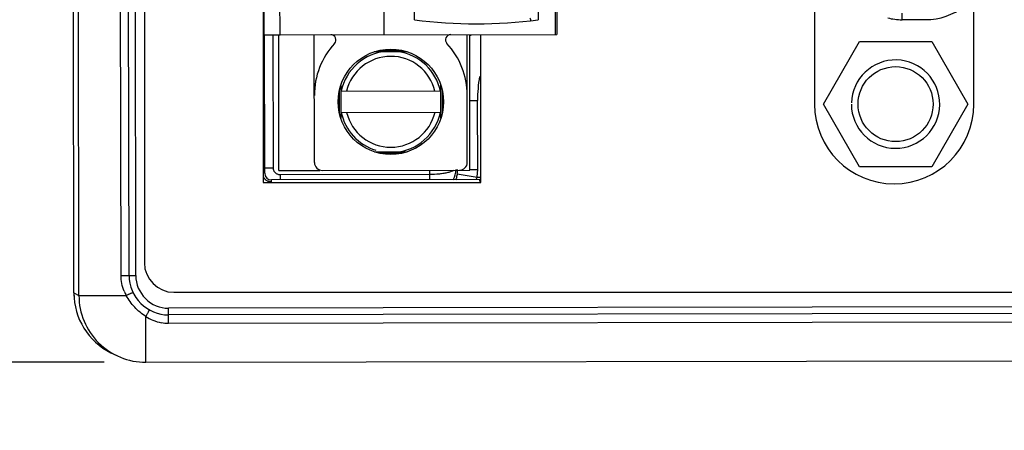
# Model space of a CAD drawing. Header units: inches. Extents: x 0 to 34, y 0 to 22.
# Tile 40 of 71: x 6.43 to 7.901, y 15.151 to 15.764. Entities that reach past the tile are written whole.
import ezdxf

# ---------------------------------------------------------------- set-up
doc = ezdxf.new("R2010")
doc.units = ezdxf.units.IN
doc.header["$LTSCALE"] = 1.87
doc.header["$MEASUREMENT"] = 0
doc.layers.get('0').update_dxf_attribs({"linetype": 'CONTINUOUS'})
doc.layers.add('DIMENSIONS', color=7, linetype='CONTINUOUS')
doc.styles.get("Standard").update_dxf_attribs({"font": 'txt', "width": 0.8})
doc.dimstyles.new('DIMSTYLE_1', dxfattribs={"dimtxt": 0.125, "dimasz": 0.18, "dimexe": 0.18, "dimexo": 0.0625, "dimgap": 0.09, "dimtad": 0, "dimtih": 1, "dimtoh": 1, "dimdec": 3, "dimzin": 4, "dimdsep": 46, "dimtxsty": 'STANDARD', "dimblk": '_FILLED', "dimblk1": '_FILLED', "dimblk2": '_FILLED', "dimcen": 0.09, "dimadec": 0, "dimazin": 0, "dimtp": 0.01, "dimtm": 0.01, "dimtfac": 1, "dimtdec": 3, "dimtofl": 0, "dimtmove": 0, "dimatfit": 3, "dimldrblk": '_FILLED', "dimfxl": 1, "dimtolj": 1, "dimtzin": 4, "dimarcsym": 0})

# ---------------------------------------------------------------- blocks, each defined once
blk = doc.blocks.new('*D1')
at = {"layer": 'DIMENSIONS', "color": 2, "linetype": 'CONTINUOUS'}
blk.add_line((6.5563, 15.2524), (5.8238, 15.2524), dxfattribs=at)
at = {"layer": 'DIMENSIONS', "color": 2, "linetype": 'CONTINUOUS', "insert": (5.7613, 15.3149), "char_height": 0.125, "width": 1.325, "attachment_point": 3, "line_spacing_factor": 0.9}
blk.add_mtext('3.438{\\Ftxt.shx;\\W1.000000;\\H0.125000; }[87.32]', dxfattribs=at)
blk = doc.blocks.new('_FILLED')
at = {"color": 0, "linetype": 'BYBLOCK'}
blk.add_solid([(0, 0), (-1, 0.1736), (-1, -0.1736)], dxfattribs=at)

msp = doc.modelspace()

# ---------------------------------------------------------------- linework, layer by layer
at = {"color": 7, "linetype": 'CONTINUOUS'}
for p, q in [((6.5111, 15.356), (6.5061, 18.5862)), ((6.5186, 15.3522), (6.5136, 18.59)), ((6.5815, 15.382), (6.5766, 18.553)), ((6.5935, 15.382), (6.5886, 18.553)), ((6.6036, 15.3821), (6.5987, 18.5531)), ((6.6164, 18.5449), (6.6164, 15.4011)), ((6.7954, 15.7417), (6.7945, 16.2928)), ((6.819, 15.7417), (6.8182, 16.2929)), ((6.9745, 15.7419), (6.9737, 16.2931)), ((7.2304, 15.7423), (7.2296, 16.2935)), ((7.2315, 16.2935), (7.2324, 15.7423)), ((6.7939, 15.8913), (6.7939, 15.521)), ((7.0198, 15.7639), (7.0196, 15.8579)), ((7.2047, 15.8582), (7.2048, 15.7641)), ((7.6174, 15.821), (7.6174, 15.638)), ((7.8554, 15.638), (7.8554, 15.792)), ((7.7482, 15.7642), (7.7482, 15.7742)), ((7.7832, 15.7642), (7.7482, 15.7642)), ((6.7954, 15.7417), (6.819, 15.7417)), ((6.7962, 15.5348), (6.7959, 15.7417)), ((6.8091, 15.5425), (6.8088, 15.7417)), ((6.8174, 15.5389), (6.817, 15.7417)), ((6.8201, 15.7417), (7.2324, 15.7423)), ((6.8705, 15.5508), (6.8702, 15.7418)), ((7.0988, 15.5512), (7.0985, 15.7421)), ((7.1028, 15.5394), (7.1025, 15.7421)), ((7.1189, 15.521), (7.1189, 15.7422)), ((7.6307, 15.6379), (7.6845, 15.7315)), ((7.6845, 15.7315), (7.7925, 15.7316)), ((7.7925, 15.7316), (7.8466, 15.6382)), ((7.009, 15.7164), (6.9598, 15.7163)), ((6.9669, 15.7183), (7.0019, 15.7184)), ((6.9097, 15.666), (6.9098, 15.6169)), ((7.0594, 15.6171), (7.0593, 15.6662)), ((6.9078, 15.6239), (6.9077, 15.6589)), ((7.0586, 15.6574), (6.9104, 15.6572)), ((7.0613, 15.6592), (7.0613, 15.6242)), ((7.1026, 15.6435), (7.1141, 15.6435)), ((7.1143, 15.5405), (7.1141, 15.6435)), ((7.6848, 15.5445), (7.6307, 15.6379)), ((7.8466, 15.6382), (7.7928, 15.5446)), ((6.9104, 15.6257), (7.0587, 15.6259)), ((6.9601, 15.5667), (7.0092, 15.5668)), ((7.0021, 15.5648), (6.9671, 15.5648)), ((6.8091, 15.5425), (6.7962, 15.5425)), ((6.8174, 15.5389), (6.8784, 15.539)), ((7.0422, 15.5329), (6.8191, 15.5325)), ((6.8823, 15.539), (7.1028, 15.5394)), ((7.0422, 15.5329), (7.0421, 15.5251)), ((7.0422, 15.5393), (7.0422, 15.5329)), ((7.1133, 15.5284), (7.0837, 15.5335)), ((7.1031, 15.5404), (7.1143, 15.5405)), ((7.7928, 15.5446), (7.6848, 15.5445)), ((6.7939, 15.521), (7.1189, 15.521)), ((7.1177, 15.5253), (6.8062, 15.5248)), ((6.8062, 15.5218), (6.8062, 15.5248)), ((6.8191, 15.5325), (6.8191, 15.5248)), ((7.1177, 15.5284), (7.1133, 15.5284)), ((7.1177, 15.5223), (7.1177, 15.5253)), ((6.5815, 15.382), (6.6036, 15.3821)), ((6.6605, 15.357), (8.8614, 15.357)), ((6.5111, 15.356), (6.5186, 15.3522)), ((6.5111, 15.356), (6.5111, 15.356)), ((6.5186, 15.3522), (6.5892, 15.3523)), ((8.8736, 15.3368), (6.6525, 15.3334)), ((6.6525, 15.3106), (6.6525, 15.3334)), ((6.6188, 15.2524), (6.6187, 15.3207)), ((8.8736, 15.3267), (6.6525, 15.3232)), ((8.8736, 15.3141), (6.6525, 15.3106)), ((6.5665, 15.2666), (6.574, 15.2629)), ((6.6188, 15.2524), (9.0197, 15.256))]:
    msp.add_line(p, q, dxfattribs=at)
for centre, radius in [((6.9845, 15.6416), 0.0787), ((7.7386, 15.6381), 0.056)]:
    msp.add_circle(centre, radius, dxfattribs=at)
for centre, radius, start, end in [((7.7835, 15.857), 0.0927, 269.7907, 346.4996), ((7.1112, 16.4858), 0.7277, 262.7843, 277.3932), ((7.7481, 15.8471), 0.0829, 255.0887, 270.0887), ((6.8947, 15.7339), 0.00787, 317.3846, 90.0887), ((7.0741, 15.7342), 0.00787, 90.0887, 222.7928), ((7.3331, 15.6439), 0.249, 156.9209, 157.2686), ((6.9845, 15.6513), 0.1142, 137.3846, 180.0887), ((6.9845, 15.6513), 0.1142, 0.0887, 42.7928), ((6.9845, 15.6416), 0.0758, 94.5035, 168.0934), ((6.9845, 15.6416), 0.0679, 13.4967, 166.6807), ((6.9845, 15.6416), 0.0758, 12.0841, 80.9063), ((7.7386, 15.6381), 0.066, 180.0887, 178.31), ((7.3331, 15.6439), 0.219, 170.6963, 180.0887), ((7.7364, 15.638), 0.119, 180, 360), ((6.9845, 15.6416), 0.0758, 192.0841, 252.7538), ((6.9845, 15.6416), 0.0679, 193.4967, 346.6807), ((6.9845, 15.6416), 0.0758, 274.5035, 348.0934), ((6.8823, 15.5508), 0.0118, 180.0887, 270.0887), ((7.087, 15.5512), 0.0118, 270.0887, 0.0887), ((6.8062, 15.5348), 0.01, 180.1068, 270.0968), ((6.8191, 15.5425), 0.00995, 209.9192, 240.0807), ((7.0422, 15.543), 0.0399, 333.3371, 356.3853), ((7.0442, 15.5403), 0.0401, 350.2661, 0.1339), ((7.0444, 15.5403), 0.0699, 350.2031, 358.9534), ((7.0438, 15.5404), 0.0705, 358.9521, 0.0846), ((7.0931, 15.5354), 0.0214, 334.8265, 340.8583), ((6.6605, 15.4011), 0.0441, 180, 270), ((6.6524, 15.3821), 0.0588, 180.0887, 270.0887), ((6.6524, 15.3821), 0.0488, 180.0887, 270.0887), ((6.6457, 15.3833), 0.0644, 202.6531, 208.7691), ((6.6111, 15.3561), 0.1, 180.0797, 243.5253), ((6.6104, 15.3561), 0.0993, 180.0915, 182.8351), ((6.6186, 15.3524), 0.1, 180.0801, 270.0958), ((6.654, 15.3756), 0.0652, 237.253, 247.4791), ((6.6527, 15.3724), 0.0618, 247.4669, 259.8718), ((6.6524, 15.3713), 0.0606, 259.8921, 270.069)]:
    msp.add_arc(centre, radius, start, end, dxfattribs=at)
msp.add_ellipse((7.1981, 15.7897), major_axis=(0, 0.0315), ratio=0.266667, start_param=-3.912338, end_param=-3.687508, dxfattribs=at)
for points, knots in [([(6.8104, 15.5375), (6.8102, 15.5379), (6.8095, 15.5395), (6.8091, 15.5412), (6.8091, 15.5425)], [0, 0, 0, 0, 0.251813, 1, 1, 1, 1]), ([(6.8191, 15.5325), (6.8178, 15.5325), (6.8161, 15.5329), (6.8145, 15.5336), (6.8141, 15.5339)], [0, 0, 0, 0, 0.748171, 1, 1, 1, 1]), ([(7.0697, 15.5358), (7.0677, 15.5353), (7.0635, 15.5345), (7.0544, 15.5333), (7.0471, 15.5329), (7.0422, 15.5329)], [0, 0, 0, 0, 0.217809, 0.462671, 1, 1, 1, 1]), ([(7.0786, 15.5389), (7.0774, 15.5382), (7.0744, 15.5371), (7.0714, 15.5362), (7.0697, 15.5358)], [0, 0, 0, 0, 0.441902, 1, 1, 1, 1]), ([(7.0837, 15.5335), (7.0836, 15.5328), (7.083, 15.53), (7.0822, 15.5272), (7.0814, 15.5251)], [0, 0, 0, 0, 0.255268, 1, 1, 1, 1]), ([(6.8062, 15.5214), (6.8061, 15.5215), (6.8059, 15.5217), (6.8056, 15.5218), (6.8052, 15.5219), (6.8048, 15.5219), (6.8043, 15.522), (6.8038, 15.522), (6.8032, 15.5222), (6.802, 15.5225), (6.8005, 15.5231), (6.7987, 15.5241), (6.7972, 15.5254), (6.7958, 15.5269), (6.7949, 15.5283), (6.7943, 15.5295), (6.7941, 15.5302), (6.7939, 15.5305)], [0, 0, 0, 0, 0.03172, 0.047276, 0.062684, 0.09422, 0.125487, 0.156723, 0.187983, 0.250483, 0.375387, 0.50029, 0.625195, 0.750098, 0.875003, 0.937506, 1, 1, 1, 1]), ([(6.5863, 15.3585), (6.5847, 15.3622), (6.5823, 15.37), (6.5815, 15.378), (6.5815, 15.382)], [0, 0, 0, 0, 0.499789, 1, 1, 1, 1]), ([(6.5892, 15.3523), (6.5899, 15.3526), (6.5911, 15.3532), (6.5929, 15.3541), (6.5946, 15.3548), (6.5961, 15.3555), (6.5972, 15.356), (6.5979, 15.3563), (6.5984, 15.3564), (6.5987, 15.3566), (6.599, 15.3566), (6.5992, 15.3567), (6.5993, 15.3567), (6.5993, 15.3567)], [0, 0, 0, 0, 0.188372, 0.372341, 0.544075, 0.696269, 0.822461, 0.874092, 0.917329, 0.951733, 0.97698, 0.99292, 1, 1, 1, 1]), ([(6.6187, 15.3207), (6.6156, 15.3226), (6.6097, 15.3269), (6.6018, 15.3345), (6.5948, 15.3429), (6.5909, 15.3491), (6.5892, 15.3523)], [0, 0, 0, 0, 0.249795, 0.499893, 0.750025, 1, 1, 1, 1]), ([(6.6187, 15.3207), (6.619, 15.3213), (6.6197, 15.3225), (6.6207, 15.3243), (6.6215, 15.326), (6.6223, 15.3275), (6.6229, 15.3288), (6.6233, 15.3296), (6.6235, 15.3302), (6.6236, 15.3305), (6.6236, 15.3306), (6.6236, 15.3307), (6.6236, 15.3308)], [0, 0, 0, 0, 0.18656, 0.369454, 0.54071, 0.692873, 0.819344, 0.914704, 0.949439, 0.975107, 0.991667, 1, 1, 1, 1])]:
    msp.add_open_spline(points, degree=3, knots=knots, dxfattribs=at)

# ---------------------------------------------------------------- dimensions: what is measured, and where the dimension line sits
at = {"layer": 'DIMENSIONS', "color": 2, "linetype": 'CONTINUOUS'}
dim = msp.add_ordinate_dim(feature_location=(6.5563, 15.2524), offset=(-0.7325, 0), dtype=0, origin=(6.6135, 18.6902), dimstyle='DIMSTYLE_1', dxfattribs=at)
dim.commit()
dim.dimension.update_dxf_attribs({"geometry": '*D1', "text_midpoint": (4.7988, 15.2524)})

doc.saveas('drawing.dxf')
